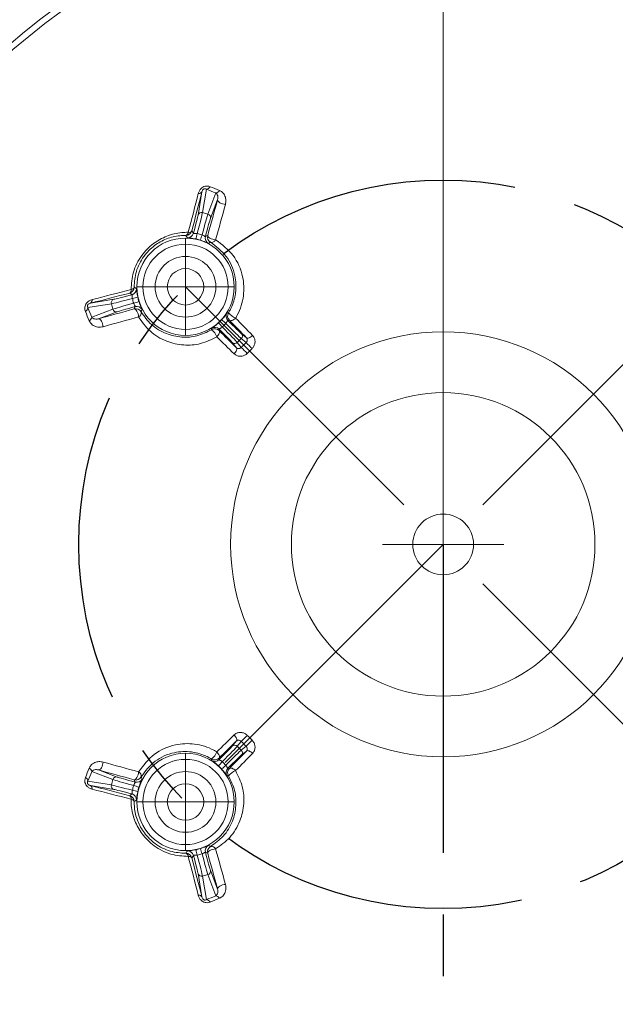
# Model space of a CAD drawing. Header units: millimetres. Extents: x 15 to 415, y 5 to 292.
# Tile 10 of 25: x 62 to 87, y 208 to 248. Entities that reach past the tile are written whole.
import ezdxf

# ---------------------------------------------------------------- set-up
doc = ezdxf.new("R2010")
doc.units = ezdxf.units.MM
doc.linetypes.add('CENTERX2', pattern=[20.32, 12.7, -2.54, 2.54, -2.54])
doc.styles.add('SLDTEXTSTYLE1', font='TXT', dxfattribs={"width": 0.75})
doc.dimstyles.new('SLDDIMSTYLE0', dxfattribs={"dimtxt": 3.5, "dimasz": 3.302, "dimexe": 0, "dimexo": 0.0625, "dimgap": 0.875, "dimtad": 0, "dimtih": 1, "dimtoh": 1, "dimdec": 4, "dimlfac": 2, "dimzin": 12, "dimdsep": 46, "dimtxsty": 'SLDTEXTSTYLE1', "dimsah": 1, "dimcen": 0.09, "dimazin": 3, "dimtfac": 1, "dimtofl": 0, "dimtmove": 0, "dimatfit": 3, "dimfxl": 1, "dimfrac": 2, "dimtolj": 1, "dimtzin": 12, "dimarcsym": 0})
doc.dimstyles.new('SLDDIMSTYLE2', dxfattribs={"dimtxt": 3.5, "dimasz": 3.302, "dimexe": 0, "dimexo": 0.0625, "dimgap": 0.875, "dimtad": 0, "dimtih": 1, "dimtoh": 1, "dimlfac": 2, "dimrnd": 1e-09, "dimzin": 12, "dimdsep": 46, "dimtxsty": 'SLDTEXTSTYLE1', "dimsah": 1, "dimcen": 0, "dimadec": 0, "dimazin": 3, "dimtfac": 1, "dimtofl": 0, "dimtmove": 0, "dimatfit": 3, "dimfxl": 1, "dimfrac": 2, "dimtolj": 1, "dimtzin": 12, "dimarcsym": 0})

# ---------------------------------------------------------------- blocks, each defined once
blk = doc.blocks.new('_D')
at = {"color": 7, "linetype": 'Continuous', "lineweight": 0}
for p, q in [((79.888, 227.865), (79.888, 265.51)), ((91.202, 238.178), (107.215, 254.191))]:
    blk.add_line(p, q, dxfattribs=at)
for start, end in [(74.4106, 90), (45, 62.8886)]:
    blk.add_arc((79.888, 226.865), 37.645, start, end, dxfattribs=at)
for points in [[(79.888, 264.51), (83.165, 263.858), (83.209, 264.873)], [(106.507, 253.484), (104.416, 256.089), (103.73, 255.34)]]:
    blk.add_solid(points, dxfattribs=at)
at = {"color": 7, "linetype": 'Continuous', "lineweight": 0, "insert": (90.005, 263.687), "char_height": 3.5, "attachment_point": 1, "style": 'SLDTEXTSTYLE1'}
blk.add_mtext('45°', dxfattribs=at)
blk = doc.blocks.new('_D_2')
at = {"color": 7, "linetype": 'Continuous', "lineweight": 0}
for p, q in [((93.752, 221.137), (115.135, 212.303)), ((115.135, 212.303), (127.173, 212.303))]:
    blk.add_line(p, q, dxfattribs=at)
blk.add_solid([(93.752, 221.137), (96.61, 219.407), (96.998, 220.346)], dxfattribs=at)
at = {"color": 7, "linetype": 'Continuous', "lineweight": 0, "char_height": 3.5, "attachment_point": 1, "style": 'SLDTEXTSTYLE1'}
for s, insert in [('%%c', (116.723, 216.815)), ('60', (122.001, 216.868))]:
    blk.add_mtext(s, dxfattribs=dict(at, insert=insert))
blk = doc.blocks.new('SW_CENTERMARKSYMBOL_3')
at = {"color": 0, "linetype": 'Continuous', "lineweight": 0}
for p, q in [((0, 1.25), (0, 2)), ((0, 0), (0, 1.25)), ((-1.25, 0), (-2, 0)), ((0, 0), (-1.25, 0)), ((0, 0), (0, -1.25)), ((0, 0), (1.25, 0)), ((1.25, 0), (2, 0)), ((0, -1.25), (0, -2))]:
    blk.add_line(p, q, dxfattribs=at)
blk = doc.blocks.new('SW_CENTERMARKSYMBOL_6')
at = {"color": 0, "linetype": 'Continuous', "lineweight": 0}
for p, q in [((0, 1.25), (0, 2)), ((0, 0), (0, 1.25)), ((-1.25, 0), (-2, 0)), ((0, 0), (-1.25, 0)), ((0, 0), (0, -1.25)), ((0, 0), (1.25, 0)), ((1.25, 0), (2, 0)), ((0, -1.25), (0, -2))]:
    blk.add_line(p, q, dxfattribs=at)
blk = doc.blocks.new('SW_CENTERMARKSYMBOL_7')
at = {"color": 0, "linetype": 'Continuous', "lineweight": 0}
for p, q in [((0, 1.25), (0, 2.5)), ((0, 0), (0, 1.25)), ((-1.25, 0), (-2.5, 0)), ((0, 0), (-1.25, 0)), ((0, 0), (0, -1.25)), ((0, 0), (1.25, 0)), ((1.25, 0), (2.5, 0)), ((0, -1.25), (0, -2.5))]:
    blk.add_line(p, q, dxfattribs=at)

msp = doc.modelspace()

# ---------------------------------------------------------------- linework, layer by layer
at = {"color": 7, "linetype": 'Continuous', "lineweight": 15}
for p, q in [((69.797759, 240.420545), (69.95618, 241.383057)), ((70.140096, 241.491891), (69.980859, 240.524416)), ((70.202743, 240.464962), (70.530474, 241.334415)), ((70.601964, 241.059674), (70.309378, 240.283458)), ((69.980859, 240.524416), (70.202743, 240.464962)), ((65.369956, 236.796833), (66.332467, 236.955254)), ((66.228597, 236.772153), (65.261121, 236.612917)), ((65.418598, 236.222537), (66.28805, 236.55027)), ((66.469554, 236.443635), (65.693337, 236.151048)), ((66.28805, 236.55027), (66.228597, 236.772153)), ((67.168106, 236.559429), (67.208801, 236.654359)), ((71.087036, 236.091769), (71.025647, 236.084626)), ((70.668387, 235.727366), (70.661244, 235.665977)), ((71.379564, 234.96017), (71.203232, 235.175251)), ((71.576166, 235.339275), (71.413736, 235.176847)), ((71.413736, 235.176847), (71.576835, 234.977908)), ((71.775104, 235.176178), (71.576166, 235.339275)), ((71.577763, 235.549781), (71.792842, 235.373449)), ((71.203232, 218.554187), (71.379564, 218.769267)), ((71.576835, 218.751529), (71.413736, 218.552592)), ((71.413736, 218.552592), (71.576167, 218.390161)), ((71.576167, 218.390161), (71.775103, 218.553259)), ((71.792842, 218.35599), (71.577762, 218.179657)), ((70.661244, 218.063462), (70.668387, 218.002072)), ((66.28805, 217.179168), (65.418598, 217.5069)), ((65.693338, 217.57839), (66.469555, 217.285802)), ((71.025647, 217.644812), (71.087036, 217.637669)), ((65.261122, 217.116521), (66.228596, 216.957285)), ((66.332467, 216.774184), (65.369955, 216.932605)), ((66.228596, 216.957285), (66.28805, 217.179168)), ((70.193584, 214.14453), (70.098654, 214.185227)), ((69.95618, 212.34638), (69.797759, 213.308893)), ((70.202743, 213.264475), (69.980859, 213.205021)), ((70.530475, 212.395023), (70.202743, 213.264475)), ((70.309377, 213.44598), (70.601964, 212.669763)), ((69.980859, 213.205021), (70.140097, 212.237547))]:
    msp.add_line(p, q, dxfattribs=at)
at = {"color": 7, "linetype": 'CENTERX2'}
for p, q in [((69.281692, 237.471321), (79.888294, 226.864719)), ((90.494895, 237.471321), (79.888294, 226.864719)), ((79.888294, 226.864719), (69.281692, 216.258117)), ((90.494895, 216.258117), (79.888294, 226.864719)), ((79.888294, 226.864719), (79.888294, 193.202239))]:
    msp.add_line(p, q, dxfattribs=at)
at = {"color": 7, "linetype": 'Continuous', "lineweight": 15, "flags": 128}
for points in [[(69.395045, 239.715797), (69.447729, 239.919017), (69.500122, 240.121294), (69.552218, 240.322602), (69.604012, 240.522927), (69.6555, 240.722245), (69.706676, 240.920535), (69.757533, 241.117782), (69.80807, 241.313963)], [(69.95618, 241.383057), (69.905175, 241.185059), (69.853846, 240.985988), (69.802197, 240.785859), (69.750232, 240.584695), (69.697958, 240.382517), (69.645379, 240.179344), (69.592503, 239.975196), (69.539332, 239.770093)], [(70.193584, 239.584908), (70.245238, 239.771911), (70.296727, 239.958185), (70.348046, 240.143711), (70.399191, 240.328479), (70.450161, 240.512473), (70.500948, 240.695678), (70.55155, 240.878085), (70.601964, 241.059674)], [(70.92639, 240.865344), (70.876439, 240.685421), (70.826301, 240.504688), (70.775979, 240.323163), (70.725479, 240.140856), (70.674801, 239.957784), (70.623953, 239.773959), (70.572935, 239.589395), (70.521755, 239.404108)], [(70.92639, 240.865344), (70.866511, 240.871588), (70.805156, 240.885715), (70.746245, 240.906822), (70.693541, 240.933562), (70.650413, 240.964226), (70.619613, 240.996854), (70.603112, 241.029363), (70.601964, 241.059674)], [(69.539332, 239.770093), (69.600264, 239.689001), (69.610628, 239.674976)], [(70.098653, 239.54421), (70.19134, 239.583962), (70.193584, 239.584908)], [(70.521755, 239.404108), (70.462219, 239.411585), (70.400944, 239.426002), (70.341846, 239.44644), (70.288704, 239.471591), (70.244907, 239.499848), (70.21326, 239.529405), (70.19578, 239.558375), (70.193584, 239.584908)], [(66.982919, 237.213683), (66.777817, 237.16051), (66.573669, 237.107633), (66.370494, 237.055054), (66.168317, 237.00278), (65.967152, 236.950817), (65.767025, 236.899166), (65.567952, 236.847838), (65.369956, 236.796833)], [(65.439048, 236.944942), (65.63523, 236.995478), (65.832477, 237.046336), (66.030768, 237.097512), (66.230086, 237.149), (66.43041, 237.200795), (66.63172, 237.252891), (66.833995, 237.305282), (67.037216, 237.357967)], [(67.078035, 237.142385), (66.997265, 237.202778), (66.982919, 237.213683)], [(65.693337, 236.151048), (65.87493, 236.201462), (66.057334, 236.252065), (66.240541, 236.302852), (66.424533, 236.35382), (66.609302, 236.404966), (66.794829, 236.456285), (66.9811, 236.507775), (67.168106, 236.559429)], [(67.168106, 236.559429), (67.194637, 236.557234), (67.223608, 236.539752), (67.253166, 236.508104), (67.281422, 236.46431), (67.306573, 236.411166), (67.32701, 236.352069), (67.341428, 236.290794), (67.348906, 236.231257)], [(65.693337, 236.151048), (65.723651, 236.1499), (65.756159, 236.133399), (65.788787, 236.1026), (65.819451, 236.059471), (65.846191, 236.006768), (65.867299, 235.947857), (65.881424, 235.886502), (65.887669, 235.826623)], [(67.348906, 236.231257), (67.163617, 236.180077), (66.979053, 236.12906), (66.795229, 236.078212), (66.612155, 236.027535), (66.429851, 235.977034), (66.248324, 235.926712), (66.067592, 235.876575), (65.887669, 235.826623)], [(71.342909, 236.182245), (71.307188, 236.150685), (71.269874, 236.123449), (71.232336, 236.10154), (71.195951, 236.085761), (71.162059, 236.07669), (71.131899, 236.074662), (71.106582, 236.07975), (71.087036, 236.091769)], [(71.792842, 235.373449), (71.703784, 235.464014), (71.614961, 235.554363), (71.52637, 235.644492), (71.438019, 235.7344), (71.349907, 235.824084), (71.262038, 235.913542), (71.174413, 236.00277), (71.087036, 236.091769)], [(71.342909, 236.182245), (71.429486, 236.094063), (71.516306, 236.005654), (71.603369, 235.917016), (71.690673, 235.828155), (71.778214, 235.739071), (71.865991, 235.649769), (71.953999, 235.560249), (72.042241, 235.470514)], [(70.570768, 235.410103), (70.602327, 235.445824), (70.629563, 235.483139), (70.651473, 235.520677), (70.667253, 235.557061), (70.676322, 235.590955), (70.67835, 235.621113), (70.673262, 235.64643), (70.661244, 235.665977)], [(70.661244, 235.665977), (70.750241, 235.578599), (70.839471, 235.490974), (70.92893, 235.403106), (71.018613, 235.314993), (71.108521, 235.226641), (71.198651, 235.138052), (71.288999, 235.049228), (71.379564, 234.96017)], [(71.282498, 234.710771), (71.192763, 234.799012), (71.103243, 234.887022), (71.01394, 234.974799), (70.924857, 235.06234), (70.835997, 235.149643), (70.74736, 235.236707), (70.658949, 235.323526), (70.570768, 235.410103)], [(72.042241, 235.470514), (72.006681, 235.438788), (71.969762, 235.411151), (71.932835, 235.38862), (71.897259, 235.372019), (71.864337, 235.361961), (71.83528, 235.358811), (71.811154, 235.362687), (71.792842, 235.373449)], [(71.282498, 234.710771), (71.314225, 234.746331), (71.341861, 234.783251), (71.364393, 234.820178), (71.380993, 234.855754), (71.391053, 234.888676), (71.394201, 234.917733), (71.390325, 234.94186), (71.379564, 234.96017)], [(70.570768, 218.319335), (70.658949, 218.405911), (70.74736, 218.492732), (70.835997, 218.579795), (70.924858, 218.667098), (71.013941, 218.754639), (71.103244, 218.842416), (71.192764, 218.930426), (71.282498, 219.018666)], [(71.379564, 218.769267), (71.390325, 218.787578), (71.394202, 218.811705), (71.391053, 218.840763), (71.380993, 218.873684), (71.364393, 218.909261), (71.341861, 218.946187), (71.314225, 218.983107), (71.282498, 219.018666)], [(71.379564, 218.769267), (71.288999, 218.68021), (71.198651, 218.591385), (71.108521, 218.502796), (71.018613, 218.414444), (70.928929, 218.326332), (70.839471, 218.238463), (70.750242, 218.150839), (70.661244, 218.063462)], [(70.661244, 218.063462), (70.673262, 218.083007), (70.67835, 218.108325), (70.676322, 218.138484), (70.667252, 218.172378), (70.651472, 218.208761), (70.629563, 218.246299), (70.602328, 218.283614), (70.570768, 218.319335)], [(71.087036, 217.637669), (71.174414, 217.726668), (71.262038, 217.815897), (71.349908, 217.905354), (71.438019, 217.995038), (71.526371, 218.084946), (71.61496, 218.175076), (71.703785, 218.265424), (71.792842, 218.35599)], [(72.04224, 218.258923), (71.954, 218.169189), (71.86599, 218.079669), (71.778214, 217.990367), (71.690673, 217.901283), (71.603369, 217.812422), (71.516306, 217.723785), (71.429485, 217.635374), (71.34291, 217.547193)], [(72.04224, 218.258923), (72.006682, 218.29065), (71.969762, 218.318286), (71.932836, 218.340818), (71.897259, 218.357418), (71.864337, 218.367478), (71.83528, 218.370627), (71.811152, 218.36675), (71.792842, 218.35599)], [(65.693338, 217.57839), (65.72365, 217.579538), (65.756159, 217.596039), (65.788787, 217.626837), (65.81945, 217.669966), (65.84619, 217.722669), (65.867298, 217.781581), (65.881425, 217.842936), (65.887668, 217.902815)], [(65.887668, 217.902815), (66.067592, 217.852864), (66.248324, 217.802726), (66.42985, 217.752404), (66.612156, 217.701903), (66.795228, 217.651227), (66.979053, 217.600378), (67.163617, 217.549361), (67.348906, 217.49818)], [(67.168105, 217.170009), (66.981101, 217.221663), (66.794829, 217.273152), (66.609301, 217.324472), (66.424534, 217.375617), (66.24054, 217.426586), (66.057334, 217.477373), (65.874929, 217.527976), (65.693338, 217.57839)], [(67.168105, 217.170009), (67.194637, 217.172204), (67.223608, 217.189684), (67.253166, 217.221333), (67.281422, 217.265128), (67.306572, 217.318272), (67.327009, 217.377369), (67.341428, 217.438643), (67.348906, 217.49818)], [(71.34291, 217.547193), (71.307189, 217.578754), (71.269874, 217.605988), (71.232335, 217.627897), (71.195952, 217.643677), (71.162059, 217.652748), (71.1319, 217.654775), (71.106582, 217.649687), (71.087036, 217.637669)], [(65.369955, 216.932605), (65.567952, 216.8816), (65.767025, 216.830271), (65.967153, 216.778621), (66.168316, 216.726657), (66.370495, 216.674383), (66.573669, 216.621804), (66.777816, 216.568927), (66.982919, 216.515756)], [(67.208802, 217.075079), (67.169049, 217.167766), (67.168105, 217.170009)], [(67.037216, 216.371471), (66.833995, 216.424154), (66.63172, 216.476547), (66.43041, 216.528643), (66.230086, 216.580437), (66.030768, 216.631925), (65.832476, 216.683101), (65.63523, 216.733959), (65.439049, 216.784496)], [(66.982919, 216.515756), (67.064011, 216.576688), (67.078036, 216.587053)], [(70.521755, 214.325331), (70.462218, 214.317853), (70.400944, 214.303434), (70.341847, 214.282997), (70.288703, 214.257847), (70.244908, 214.22959), (70.213259, 214.200033), (70.195779, 214.171063), (70.193584, 214.14453)], [(70.601964, 212.669763), (70.551551, 212.851354), (70.500948, 213.033759), (70.450161, 213.216965), (70.399192, 213.400959), (70.348046, 213.585726), (70.296727, 213.771254), (70.245238, 213.957526), (70.193584, 214.14453)], [(70.521755, 214.325331), (70.572936, 214.140042), (70.623953, 213.955478), (70.674801, 213.771654), (70.725478, 213.588581), (70.775979, 213.406275), (70.8263, 213.22475), (70.876438, 213.044018), (70.92639, 212.864093)], [(69.808071, 212.415474), (69.757534, 212.611655), (69.706675, 212.808902), (69.6555, 213.007194), (69.604012, 213.206512), (69.552218, 213.406835), (69.500122, 213.608145), (69.447729, 213.81042), (69.395046, 214.013641)], [(69.610628, 214.054461), (69.550235, 213.973691), (69.539331, 213.959344)], [(69.539331, 213.959344), (69.592502, 213.754242), (69.645379, 213.550094), (69.697958, 213.34692), (69.750232, 213.144742), (69.802196, 212.943578), (69.853846, 212.74345), (69.905175, 212.544378), (69.95618, 212.34638)], [(70.92639, 212.864093), (70.866511, 212.85785), (70.805156, 212.843723), (70.746244, 212.822616), (70.693541, 212.795876), (70.650412, 212.765212), (70.619614, 212.732584), (70.603113, 212.700075), (70.601964, 212.669763)]]:
    msp.add_lwpolyline(points, dxfattribs=at)
at = {"color": 7, "linetype": 'CENTERX2'}
msp.add_circle((79.888294, 226.864719), 15, dxfattribs=at)
at = {"color": 7, "linetype": 'Continuous', "lineweight": 15}
for centre, radius in [((69.281692, 237.471321), 2.004288), ((69.281692, 237.471321), 1.754326), ((69.281692, 237.471321), 1.25), ((69.281692, 237.471321), 0.75), ((79.888294, 226.864719), 8.75), ((79.888294, 226.864719), 6.25), ((79.888294, 226.864719), 1.25), ((69.281692, 216.258117), 2.004288), ((69.281692, 216.258117), 1.754326), ((69.281692, 216.258117), 1.25), ((69.281692, 216.258117), 0.75)]:
    msp.add_circle(centre, radius, dxfattribs=at)
for centre, radius, start, end in [((79.888294, 226.864719), 29.15, 31.2575233, 120.7424767), ((79.888294, 226.864719), 29.106066, 31.2575233, 120.7424767), ((79.888294, 226.864719), 28.943934, 31.2575233, 120.7424767), ((79.888294, 226.864719), 28.837868, 31.2575233, 120.7424767), ((79.888294, 226.864719), 27.245412, 19.1560229, 132.8439771), ((79.888294, 226.864719), 26.995455, 19.1852753, 132.8147247), ((79.888294, 226.864719), 27.245412, 139.1560229, 252.8439771), ((79.888294, 226.864719), 26.995455, 139.1852753, 252.8147247), ((69.830468, 241.459243), 0.146996, 261.2356748, 328.7827868), ((70.116145, 241.693375), 0.202902, 276.7789584, 330.4565859), ((97.563113, 308.909723), 72.781769, 247.86537267, 248.19675204), ((97.510716, 308.508015), 72.238477, 247.86559908, 248.1964074), ((70.502535, 241.534198), 0.201727, 277.9611998, 331.2908535), ((79.888294, 226.864719), 29.15, 151.2575233, 240.7424767), ((79.888294, 226.864719), 29.106066, 151.2575233, 240.7424767), ((79.888294, 226.864719), 28.943934, 151.2575233, 240.7424767), ((79.888294, 226.864719), 28.837868, 151.2575233, 240.7424767), ((69.94162, 240.380268), 0.149393, 74.7723509, 164.3594206), ((70.164651, 240.320506), 0.149394, 345.6412711, 75.2276839), ((69.29782, 239.834876), 0.25005, 269.6229571, 344.9844131), ((69.247211, 239.7246), 0.148096, 289.3062184, 356.5922645), ((69.369115, 239.739763), 0.250051, 267.807525, 344.9837794), ((69.425433, 239.853906), 0.141412, 257.591104, 323.6522696), ((82.978322, 236.701478), 13.543568, 167.3849057, 168.3446092), ((57.036702, 243.652383), 13.541914, 341.6555201, 342.6153426), ((70.340196, 239.47956), 0.250045, 165.0156477, 242.1936732), ((70.435128, 239.520253), 0.250047, 165.0148237, 240.60921), ((70.349891, 239.491536), 0.192824, 258.7927732, 333.0372241), ((66.918142, 237.45519), 0.250044, 285.0145001, 0.3780473), ((66.899111, 237.327579), 0.141408, 306.34668, 12.4093711), ((67.028418, 237.505793), 0.148087, 273.4056618, 340.6965552), ((67.013253, 237.383894), 0.250047, 285.0154047, 2.1935521), ((65.293775, 236.922541), 0.14699, 301.2164431, 8.7656703), ((66.372746, 236.811392), 0.149395, 105.6412689, 195.2274923), ((70.061553, 223.727923), 13.591396, 101.6569279, 102.6132546), ((63.105769, 249.700332), 13.52513, 287.3841055, 288.3451177), ((65.05964, 236.636866), 0.202899, 299.5430957, 353.2212319), ((-1.646652, 209.286388), 72.1215, 21.80304247, 22.13438774), ((-1.928132, 209.282252), 72.535239, 21.80257843, 22.13508454), ((66.432504, 236.58836), 0.149392, 194.771709, 284.3594055), ((67.232757, 236.317882), 0.25005, 29.3911592, 104.9842592), ((67.273453, 236.412815), 0.250047, 27.8067526, 104.9846605), ((67.261471, 236.403123), 0.192829, 296.9642032, 11.2064949), ((71.202505, 236.261389), 0.250048, 147.8070264, 224.9845037), ((70.658621, 242.367371), 5.982, 273.1842189, 273.7522142), ((71.263891, 236.26853), 0.250045, 148.763932, 224.9848158), ((71.618452, 236.862362), 0.733814, 219.2378012, 247.945089), ((65.218823, 236.250472), 0.201718, 298.7075237, 352.0397897), ((80.777887, 245.003943), 13.569829, 221.6562446, 222.614089), ((61.77595, 226.004719), 13.529851, 47.384835, 48.3455141), ((64.330117, 236.097672), 6.03762, 356.251208, 356.8139584), ((70.484483, 235.489124), 0.250043, 45.0148444, 121.2362848), ((69.890617, 235.134537), 0.733855, 22.0555554, 50.761329), ((70.491624, 235.550504), 0.250051, 45.0161613, 122.1928252), ((71.30768, 235.282057), 0.149388, 225.6392722, 315.2293466), ((71.470949, 235.445332), 0.149394, 314.7722917, 44.3588751), ((178.106486, 128.646829), 150.515332, 134.94671335, 135.05344967), ((89.020324, 252.048436), 24.126141, 224.3736855, 225.2060649), ((54.721811, 217.750045), 24.101683, 44.7935212, 45.6267449), ((177.739827, 129.013365), 149.64639, 134.94686257, 135.05323437), ((79.888294, 226.864719), 27.245412, 259.1560229, 12.8439771), ((79.888294, 226.864719), 26.995455, 259.1852753, 12.8147247), ((54.712609, 235.988703), 24.114773, 314.3734132, 315.206185), ((177.738573, 324.715165), 149.644861, 224.94685886, 225.05323138), ((71.30768, 218.447376), 0.149392, 44.7721288, 134.3591947), ((179.195006, 326.171023), 152.054656, 224.94706334, 225.05271912), ((89.019456, 201.681914), 24.124884, 134.793999, 135.6264236), ((69.890644, 218.594881), 0.733822, 309.2379816, 337.9451219), ((71.470952, 218.284106), 0.149392, 315.6403706, 45.2278933), ((70.484481, 218.240319), 0.250048, 238.7645926, 314.9847257), ((64.351207, 217.632852), 6.016503, 3.1868773, 3.7515999), ((70.491625, 218.178928), 0.250046, 237.8065105, 314.9846696), ((80.765306, 208.73691), 13.552841, 137.3854148, 138.3444641), ((61.759198, 227.743152), 13.554758, 311.6556086, 312.614522), ((-1.723452, 244.474252), 72.204396, 337.86563946, 338.19660421), ((-2.114478, 244.522309), 72.736158, 337.86541009, 338.19699719), ((65.218815, 217.478959), 0.201727, 7.9615386, 61.2910926), ((67.261476, 217.326317), 0.192824, 348.7926532, 63.0369713), ((71.202503, 217.46805), 0.250045, 135.0152633, 212.1935254), ((70.658611, 211.363397), 5.980672, 86.2468726, 86.8149734), ((71.263893, 217.460906), 0.250048, 135.0153951, 211.2353876), ((71.618456, 216.867068), 0.733823, 112.0548366, 140.7619521), ((65.059635, 217.092567), 0.202906, 6.7800234, 60.4563743), ((65.29377, 216.806893), 0.146996, 351.235959, 58.7831123), ((66.372745, 216.918046), 0.149394, 164.772429, 254.3590994), ((66.432505, 217.141077), 0.149393, 75.640593, 165.2278737), ((63.098028, 204.00526), 13.5502, 71.6555506, 72.6147861), ((67.232759, 217.411552), 0.250047, 255.015096, 330.6094865), ((67.273454, 217.316622), 0.250046, 255.0153493, 332.1934041), ((66.91814, 216.274247), 0.250046, 359.6222178, 74.9851524), ((66.899112, 216.401859), 0.141408, 347.5905188, 53.6536447), ((67.013253, 216.345544), 0.250047, 357.8066592, 74.984448), ((70.053323, 229.963292), 13.552298, 257.3854136, 258.3445009), ((67.028416, 216.223643), 0.14809, 19.3040529, 86.5934223), ((69.297822, 213.894565), 0.250046, 15.0149704, 90.3777403), ((69.247218, 214.004841), 0.14809, 3.4065872, 70.695951), ((69.369119, 213.989679), 0.250046, 15.015403, 92.1934522), ((82.978668, 217.027997), 13.543915, 191.6552515, 192.614931), ((57.023934, 210.072857), 13.555354, 17.3854671, 18.3443373), ((70.340198, 214.249878), 0.250047, 117.8066453, 194.9845069), ((70.435126, 214.209184), 0.250046, 119.3905115, 194.9850692), ((70.349892, 214.237901), 0.192824, 26.9631317, 101.2074196), ((69.425434, 213.875536), 0.141408, 36.3465484, 102.4094341), ((69.94162, 213.349169), 0.149392, 195.6404042, 285.2277153), ((70.164651, 213.40893), 0.149393, 284.7723426, 14.3592647), ((69.830468, 212.270197), 0.146994, 31.2164487, 98.7643666), ((97.529691, 144.902229), 72.692744, 111.80294533, 112.13473017), ((70.116142, 212.036059), 0.202907, 29.5437094, 83.2199403), ((97.423771, 145.436448), 72.00654, 111.80290959, 112.13478353), ((70.502534, 212.19524), 0.201728, 28.7088701, 82.0384073)]:
    msp.add_arc(centre, radius, start, end, dxfattribs=at)
for centre, major_axis, ratio, start_param, end_param in [((69.723483, 239.573832), (0.258819, 0.965926), 0.014836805, 4.805065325, 6.108652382), ((69.950345, 239.513044), (0.258819, 0.965926), 0.014836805, 0.174532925, 1.478119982), ((69.578617, 239.612649), (0.219996, 0.821037), 0.017455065, 4.793052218, 6.108652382), ((70.095212, 239.474227), (0.219996, 0.821037), 0.017455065, 0.174532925, 1.49013309), ((67.179181, 237.029529), (0.965926, 0.258819), 0.014836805, 3.316125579, 4.619712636), ((67.239968, 236.802668), (0.965926, 0.258819), 0.014836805, 1.663472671, 2.967059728), ((67.140364, 237.174396), (0.821037, 0.219996), 0.017455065, 3.316125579, 4.631725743), ((67.278785, 236.657801), (0.821037, 0.219996), 0.017455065, 1.651459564, 2.967059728), ((70.987674, 236.143512), (-0.601041, 0.601041), 0.017455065, 1.651459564, 2.967059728), ((70.6095, 235.765338), (0.601041, -0.601041), 0.017455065, 0.174532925, 1.49013309), ((70.71555, 235.871388), (-0.707107, 0.707107), 0.014836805, 3.316125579, 4.619712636), ((70.881624, 236.037462), (-0.707107, 0.707107), 0.014836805, 1.663472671, 2.967059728), ((70.6095, 217.964099), (0.601041, 0.601041), 0.017455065, 4.793052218, 6.108652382), ((70.71555, 217.85805), (0.707107, 0.707107), 0.014836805, 4.805065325, 6.108652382), ((70.881624, 217.691975), (0.707107, 0.707107), 0.014836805, 0.174532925, 1.478119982), ((70.987674, 217.585925), (0.601041, 0.601041), 0.017455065, 0.174532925, 1.49013309), ((67.179181, 216.699909), (0.965926, -0.258819), 0.014836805, 1.663472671, 2.967059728), ((67.239968, 216.92677), (0.965926, -0.258819), 0.014836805, 3.316125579, 4.619712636), ((67.278785, 217.071637), (0.821037, -0.219996), 0.017455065, 3.316125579, 4.631725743), ((67.140364, 216.555042), (0.821037, -0.219996), 0.017455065, 1.651459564, 2.967059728), ((69.723483, 214.155606), (-0.258819, 0.965926), 0.014836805, 3.316125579, 4.619712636), ((69.950345, 214.216393), (-0.258819, 0.965926), 0.014836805, 1.663472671, 2.967059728), ((70.095212, 214.25521), (-0.219996, 0.821037), 0.017455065, 1.651459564, 2.967059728), ((69.578617, 214.116789), (-0.219996, 0.821037), 0.017455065, 3.316125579, 4.631725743)]:
    msp.add_ellipse(centre, major_axis=major_axis, ratio=ratio, start_param=start_param, end_param=end_param, dxfattribs=at)
for points, knots in [([(69.80807, 241.313963), (69.820866, 241.352818), (69.844321, 241.424039), (69.911911, 241.514014), (69.994042, 241.579063), (70.087742, 241.616143), (70.194528, 241.62432), (70.257494, 241.604436), (70.292667, 241.593328)], [0, 0, 0, 0, 0.201025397, 0.368482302, 0.501154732, 0.654598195, 0.807054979, 1, 1, 1, 1]), ([(70.140096, 241.491891), (70.128101, 241.498719), (70.110011, 241.509016), (70.080639, 241.512029), (70.062033, 241.509853), (70.048689, 241.506557), (70.036086, 241.500876), (70.023951, 241.493826), (70.012498, 241.48521), (69.99158, 241.464284), (69.969392, 241.428518), (69.961109, 241.400016), (69.95618, 241.383057)], [0, 0, 0, 0, 0.224954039, 0.339260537, 0.366567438, 0.421037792, 0.465917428, 0.479788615, 0.536116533, 0.583955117, 0.752441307, 1, 1, 1, 1]), ([(70.601964, 241.059674), (70.607284, 241.08622), (70.618686, 241.143111), (70.606567, 241.223906), (70.580864, 241.291806), (70.54355, 241.323358), (70.530474, 241.334415)], [0, 0, 0, 0, 0.235630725, 0.504998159, 0.826531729, 1, 1, 1, 1]), ([(70.679463, 241.437295), (70.716907, 241.417253), (70.817653, 241.363328), (70.909182, 241.220276), (70.956253, 241.042758), (70.936071, 240.922855), (70.92639, 240.865344)], [0, 0, 0, 0, 0.186042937, 0.500560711, 0.760444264, 1, 1, 1, 1]), ([(67.037216, 237.357967), (67.05386, 237.596259), (67.087244, 238.074201), (67.428847, 238.75365), (67.93247, 239.267724), (68.515262, 239.587555), (69.012967, 239.708433), (69.304819, 239.714058), (69.395045, 239.715797)], [0, 0, 0, 0, 0.202130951, 0.405414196, 0.584061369, 0.748614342, 0.922283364, 1, 1, 1, 1]), ([(69.610628, 239.674976), (69.611576, 239.673121), (69.613618, 239.669125), (69.634465, 239.668781), (69.665887, 239.668433), (69.707737, 239.667032), (69.743174, 239.662019), (69.761706, 239.659398)], [0, 0, 0, 0, 0.183190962, 0.394466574, 0.543382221, 0.761210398, 1, 1, 1, 1]), ([(69.761706, 239.659398), (69.795001, 239.651443), (69.861591, 239.635534), (69.927215, 239.616017), (69.960026, 239.606258)], [0, 0, 0, 0, 0.500001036, 1, 1, 1, 1]), ([(69.296174, 239.584832), (69.214814, 239.583357), (68.953017, 239.57861), (68.504699, 239.470905), (67.976699, 239.182215), (67.519256, 238.71542), (67.211666, 238.098821), (67.182708, 237.671313), (67.16818, 237.45684)], [0, 0, 0, 0, 0.0786680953, 0.2531327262, 0.4167914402, 0.5936736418, 0.7961532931, 1, 1, 1, 1]), ([(69.359549, 239.489895), (69.357595, 239.492879), (69.347825, 239.507798), (69.326792, 239.539604), (69.307514, 239.568081), (69.296174, 239.584832)], [0, 0, 0, 0, 0.093336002, 0.466679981, 1, 1, 1, 1]), ([(69.714017, 239.437615), (69.710101, 239.438469), (69.66699, 239.447872), (69.582862, 239.463381), (69.489712, 239.475744), (69.417242, 239.48331), (69.369728, 239.487468), (69.362789, 239.489122), (69.359549, 239.489895)], [0, 0, 0, 0, 0.020545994, 0.226213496, 0.437659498, 0.587413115, 0.807344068, 1, 1, 1, 1]), ([(69.890435, 239.390344), (69.861301, 239.399225), (69.803032, 239.416988), (69.743689, 239.43074), (69.714017, 239.437615)], [0, 0, 0, 0, 0.5000004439, 1, 1, 1, 1]), ([(70.223554, 239.258387), (70.219722, 239.259597), (70.21195, 239.26205), (70.163445, 239.284717), (70.092772, 239.315888), (70.002965, 239.352701), (69.927171, 239.378055), (69.890435, 239.390344)], [0, 0, 0, 0, 0.213835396, 0.433682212, 0.592452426, 0.802469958, 1, 1, 1, 1]), ([(69.960026, 239.606258), (69.975216, 239.600198), (70.006205, 239.587836), (70.043002, 239.568681), (70.072044, 239.552414), (70.092408, 239.540797), (70.0966, 239.543088), (70.098653, 239.54421)], [0, 0, 0, 0, 0.208986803, 0.426338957, 0.585025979, 0.796853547, 1, 1, 1, 1]), ([(70.312414, 239.302389), (70.310701, 239.301557), (70.296253, 239.294539), (70.266628, 239.280028), (70.238723, 239.266008), (70.223554, 239.258387)], [0, 0, 0, 0, 0.057819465, 0.487848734, 1, 1, 1, 1]), ([(71.050093, 236.398195), (71.071378, 236.43458), (71.203664, 236.660718), (71.297989, 236.946418), (71.372895, 237.428643), (71.339782, 238.015159), (71.006656, 238.778956), (70.546978, 239.125536), (70.312414, 239.302389)], [0, 0, 0, 0, 0.033375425, 0.207432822, 0.239074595, 0.445790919, 0.71719805, 1, 1, 1, 1]), ([(70.521755, 239.404108), (70.782271, 239.208291), (71.294043, 238.82362), (71.664501, 237.971639), (71.712718, 237.102971), (71.534364, 236.509877), (71.366522, 236.222654), (71.342909, 236.182245)], [0, 0, 0, 0, 0.2796219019, 0.5493036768, 0.7569794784, 0.9658099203, 1, 1, 1, 1]), ([(67.16818, 237.45684), (67.170133, 237.45551), (67.183781, 237.446223), (67.215237, 237.424988), (67.245128, 237.405309), (67.263117, 237.393465)], [0, 0, 0, 0, 0.06235314, 0.435697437, 1, 1, 1, 1]), ([(67.263117, 237.393465), (67.263985, 237.38954), (67.265744, 237.381582), (67.270371, 237.328243), (67.278708, 237.251452), (67.291732, 237.155271), (67.307671, 237.076954), (67.315396, 237.038996)], [0, 0, 0, 0, 0.213835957, 0.433682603, 0.592453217, 0.802471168, 1, 1, 1, 1]), ([(65.159685, 236.460347), (65.147369, 236.500668), (65.127627, 236.565303), (65.139183, 236.669756), (65.172533, 236.755468), (65.232833, 236.834916), (65.323741, 236.906335), (65.396856, 236.930815), (65.439048, 236.944942)], [0, 0, 0, 0, 0.219142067, 0.351284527, 0.48694368, 0.62235599, 0.782073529, 1, 1, 1, 1]), ([(65.369956, 236.796833), (65.351665, 236.791497), (65.322562, 236.783005), (65.285519, 236.758897), (65.265421, 236.737746), (65.254918, 236.722666), (65.247033, 236.705993), (65.240896, 236.682731), (65.242038, 236.654137), (65.250349, 236.630612), (65.258272, 236.617597), (65.261121, 236.612917)], [0, 0, 0, 0, 0.266538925, 0.424110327, 0.478380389, 0.528818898, 0.573997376, 0.62858478, 0.747527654, 0.909214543, 1, 1, 1, 1]), ([(67.093613, 236.991308), (67.091266, 237.007493), (67.086478, 237.04051), (67.084668, 237.081956), (67.084236, 237.115237), (67.084116, 237.138684), (67.080034, 237.141169), (67.078035, 237.142385)], [0, 0, 0, 0, 0.208984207, 0.426337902, 0.585020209, 0.796852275, 1, 1, 1, 1]), ([(67.146754, 236.792986), (67.136996, 236.825798), (67.11748, 236.891422), (67.101569, 236.958013), (67.093613, 236.991308)], [0, 0, 0, 0, 0.499995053, 1, 1, 1, 1]), ([(67.208801, 236.654359), (67.209935, 236.656107), (67.212376, 236.659873), (67.202248, 236.6781), (67.186841, 236.705488), (67.167128, 236.742431), (67.15375, 236.775626), (67.146754, 236.792986)], [0, 0, 0, 0, 0.183189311, 0.394466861, 0.543382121, 0.761205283, 1, 1, 1, 1]), ([(67.315396, 237.038996), (67.322273, 237.009325), (67.336025, 236.949981), (67.353787, 236.891712), (67.362668, 236.862577)], [0, 0, 0, 0, 0.4999984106, 1, 1, 1, 1]), ([(67.362668, 236.862577), (67.363887, 236.858759), (67.377302, 236.816723), (67.405932, 236.736111), (67.441801, 236.649258), (67.471481, 236.582715), (67.491639, 236.539487), (67.493675, 236.532651), (67.494626, 236.529459)], [0, 0, 0, 0, 0.020547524, 0.226211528, 0.437660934, 0.587412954, 0.80734443, 1, 1, 1, 1]), ([(67.494626, 236.529459), (67.493019, 236.526275), (67.484983, 236.510354), (67.470203, 236.480733), (67.457306, 236.454297), (67.450623, 236.440599)], [0, 0, 0, 0, 0.107507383, 0.53753688, 1, 1, 1, 1]), ([(67.450623, 236.440599), (67.581919, 236.256461), (67.852288, 235.877279), (68.446673, 235.522102), (69.09834, 235.37219), (69.753943, 235.410402), (70.155011, 235.60565), (70.354818, 235.70292)], [0, 0, 0, 0, 0.218252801, 0.449434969, 0.647200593, 0.824239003, 1, 1, 1, 1]), ([(70.76839, 236.113768), (70.771088, 236.116733), (70.800783, 236.14937), (70.856282, 236.21447), (70.913566, 236.288959), (70.956351, 236.347937), (70.983711, 236.387005), (70.988612, 236.392187), (70.9909, 236.394607)], [0, 0, 0, 0, 0.020545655, 0.226213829, 0.437661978, 0.587413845, 0.807344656, 1, 1, 1, 1]), ([(65.887669, 235.826623), (65.851104, 235.819141), (65.741417, 235.796696), (65.569857, 235.82766), (65.40445, 235.918987), (65.342999, 236.026026), (65.315716, 236.073549)], [0, 0, 0, 0, 0.152701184, 0.458076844, 0.75939451, 1, 1, 1, 1]), ([(65.418598, 236.222537), (65.433546, 236.206001), (65.468864, 236.166932), (65.54637, 236.141986), (65.624004, 236.13504), (65.676546, 236.147171), (65.693337, 236.151048)], [0, 0, 0, 0, 0.227770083, 0.538140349, 0.852398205, 1, 1, 1, 1]), ([(70.570768, 235.410103), (70.349397, 235.302222), (69.907512, 235.086878), (69.179148, 235.043292), (68.455024, 235.209875), (67.793946, 235.605291), (67.494252, 236.026822), (67.348906, 236.231257)], [0, 0, 0, 0, 0.179291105, 0.35788875, 0.55530584, 0.784330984, 1, 1, 1, 1]), ([(70.358405, 235.762112), (70.36137, 235.764825), (70.367383, 235.770326), (70.411262, 235.801004), (70.473596, 235.846621), (70.550378, 235.90599), (70.610233, 235.958952), (70.639244, 235.984621)], [0, 0, 0, 0, 0.213835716, 0.433682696, 0.592453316, 0.802470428, 1, 1, 1, 1]), ([(70.639244, 235.984621), (70.661503, 236.005412), (70.70602, 236.046993), (70.7476, 236.09151), (70.76839, 236.113768)], [0, 0, 0, 0, 0.500004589, 1, 1, 1, 1]), ([(71.025647, 236.084626), (71.023566, 236.084732), (71.019084, 236.084962), (71.008362, 236.06708), (70.99235, 236.040042), (70.97021, 236.004501), (70.948152, 235.976317), (70.936617, 235.961578)], [0, 0, 0, 0, 0.183191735, 0.394469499, 0.543382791, 0.76120899, 1, 1, 1, 1]), ([(70.791434, 235.816396), (70.778592, 235.806271), (70.752393, 235.785615), (70.717403, 235.763327), (70.688796, 235.746309), (70.668552, 235.73448), (70.668441, 235.729704), (70.668387, 235.727366)], [0, 0, 0, 0, 0.208982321, 0.426337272, 0.585022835, 0.796853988, 1, 1, 1, 1]), ([(70.936617, 235.961578), (70.91308, 235.936721), (70.866006, 235.887007), (70.816291, 235.839933), (70.791434, 235.816396)], [0, 0, 0, 0, 0.5000000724, 1, 1, 1, 1]), ([(71.775104, 235.176178), (71.785962, 235.188879), (71.808226, 235.214922), (71.824412, 235.261226), (71.826508, 235.307077), (71.815145, 235.345979), (71.799546, 235.365192), (71.792842, 235.373449)], [0, 0, 0, 0, 0.187243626, 0.383937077, 0.596492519, 0.826583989, 1, 1, 1, 1]), ([(72.042241, 235.470514), (72.06204, 235.446963), (72.108533, 235.39166), (72.145692, 235.280928), (72.145585, 235.153414), (72.10616, 235.028072), (72.050081, 234.960987), (72.022031, 234.927433)], [0, 0, 0, 0, 0.1611643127, 0.3784487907, 0.588204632, 0.794031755, 1, 1, 1, 1]), ([(71.379564, 234.96017), (71.391465, 234.951108), (71.414959, 234.933219), (71.461845, 234.925238), (71.510727, 234.93331), (71.550755, 234.953776), (71.570321, 234.971881), (71.576835, 234.977908)], [0, 0, 0, 0, 0.24274227, 0.479243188, 0.699854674, 0.900068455, 1, 1, 1, 1]), ([(71.82558, 234.730981), (71.808283, 234.715298), (71.757422, 234.669181), (71.651824, 234.618486), (71.517132, 234.601748), (71.384496, 234.630076), (71.316492, 234.683877), (71.282498, 234.710771)], [0, 0, 0, 0, 0.110725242, 0.325578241, 0.548130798, 0.774118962, 1, 1, 1, 1]), ([(71.282498, 219.018666), (71.30605, 219.038465), (71.361353, 219.084958), (71.472084, 219.122117), (71.599598, 219.122012), (71.72494, 219.082584), (71.792026, 219.026505), (71.82558, 218.998456)], [0, 0, 0, 0, 0.161164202, 0.378447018, 0.588205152, 0.794030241, 1, 1, 1, 1]), ([(67.348906, 217.49818), (67.544722, 217.758697), (67.929392, 218.270469), (68.781374, 218.640925), (69.650042, 218.689143), (70.243134, 218.510787), (70.530359, 218.342948), (70.570768, 218.319335)], [0, 0, 0, 0, 0.279622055, 0.549303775, 0.756979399, 0.965810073, 1, 1, 1, 1]), ([(71.576835, 218.751529), (71.564134, 218.762388), (71.538091, 218.784653), (71.491787, 218.800837), (71.445936, 218.802931), (71.407034, 218.791571), (71.387822, 218.775971), (71.379564, 218.769267)], [0, 0, 0, 0, 0.187246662, 0.383938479, 0.596494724, 0.82658181, 1, 1, 1, 1]), ([(71.792842, 218.35599), (71.801904, 218.36789), (71.819795, 218.391384), (71.827773, 218.43827), (71.819703, 218.487152), (71.799238, 218.52718), (71.781132, 218.546745), (71.775103, 218.553259)], [0, 0, 0, 0, 0.242741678, 0.4792413, 0.699854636, 0.900066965, 1, 1, 1, 1]), ([(72.022031, 218.802005), (72.037715, 218.784708), (72.08383, 218.733846), (72.134528, 218.62825), (72.151263, 218.493557), (72.122938, 218.360922), (72.069135, 218.292918), (72.04224, 218.258923)], [0, 0, 0, 0, 0.110726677, 0.325578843, 0.548129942, 0.774116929, 1, 1, 1, 1]), ([(70.354818, 218.026517), (70.318432, 218.047802), (70.092295, 218.180089), (69.806594, 218.274413), (69.32437, 218.34932), (68.737853, 218.316206), (67.974056, 217.983081), (67.627476, 217.523404), (67.450623, 217.288839)], [0, 0, 0, 0, 0.033375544, 0.207432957, 0.239074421, 0.445790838, 0.717198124, 1, 1, 1, 1]), ([(65.315717, 217.655889), (65.335759, 217.693332), (65.389685, 217.794077), (65.532735, 217.885607), (65.710253, 217.932678), (65.830156, 217.912496), (65.887668, 217.902815)], [0, 0, 0, 0, 0.186042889, 0.500560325, 0.760444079, 1, 1, 1, 1]), ([(70.639244, 217.744816), (70.636279, 217.747513), (70.603642, 217.777209), (70.538544, 217.832709), (70.464053, 217.889989), (70.405077, 217.932777), (70.366007, 217.960134), (70.360825, 217.965037), (70.358406, 217.967326)], [0, 0, 0, 0, 0.020546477, 0.226213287, 0.437660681, 0.587413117, 0.80734432, 1, 1, 1, 1]), ([(70.768391, 217.615669), (70.7476, 217.637927), (70.706019, 217.682444), (70.661502, 217.724025), (70.639244, 217.744816)], [0, 0, 0, 0, 0.499999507, 1, 1, 1, 1]), ([(70.668387, 218.002072), (70.66828, 217.99999), (70.668049, 217.995508), (70.685933, 217.98479), (70.71297, 217.968774), (70.748513, 217.946637), (70.776696, 217.924578), (70.791435, 217.913042)], [0, 0, 0, 0, 0.183190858, 0.394467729, 0.543383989, 0.761210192, 1, 1, 1, 1]), ([(70.791435, 217.913042), (70.816292, 217.889505), (70.866006, 217.842431), (70.91308, 217.792717), (70.936616, 217.76786)], [0, 0, 0, 0, 0.500001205, 1, 1, 1, 1]), ([(70.936616, 217.76786), (70.946741, 217.755017), (70.967397, 217.728817), (70.989687, 217.693828), (71.006703, 217.665221), (71.018532, 217.644977), (71.023308, 217.644866), (71.025647, 217.644812)], [0, 0, 0, 0, 0.208982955, 0.4263389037, 0.5850217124, 0.7968529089, 1, 1, 1, 1]), ([(65.693338, 217.57839), (65.666793, 217.58371), (65.609903, 217.595111), (65.529105, 217.582992), (65.461206, 217.557289), (65.429655, 217.519976), (65.418598, 217.5069)], [0, 0, 0, 0, 0.235629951, 0.504998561, 0.826531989, 1, 1, 1, 1]), ([(70.312414, 214.427048), (70.496551, 214.558343), (70.875735, 214.828712), (71.230908, 215.423099), (71.380825, 216.074764), (71.342609, 216.730369), (71.147362, 217.131436), (71.050092, 217.331243)], [0, 0, 0, 0, 0.218252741, 0.449434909, 0.64720052, 0.824239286, 1, 1, 1, 1]), ([(71.34291, 217.547193), (71.45079, 217.325822), (71.666134, 216.883937), (71.709721, 216.155573), (71.543139, 215.43145), (71.147722, 214.770371), (70.726191, 214.470677), (70.521755, 214.325331)], [0, 0, 0, 0, 0.1792908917, 0.357888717, 0.5553055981, 0.7843308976, 1, 1, 1, 1]), ([(70.990901, 217.334831), (70.988188, 217.337795), (70.982685, 217.343807), (70.952009, 217.387687), (70.906392, 217.45002), (70.847024, 217.526805), (70.794061, 217.586659), (70.768391, 217.615669)], [0, 0, 0, 0, 0.213835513, 0.433682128, 0.592452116, 0.802469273, 1, 1, 1, 1]), ([(65.439049, 216.784496), (65.400194, 216.797291), (65.328973, 216.820746), (65.238998, 216.888336), (65.173949, 216.970467), (65.136871, 217.064167), (65.128692, 217.170953), (65.148577, 217.233918), (65.159685, 217.269091)], [0, 0, 0, 0, 0.201025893, 0.368483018, 0.501155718, 0.654598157, 0.807054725, 1, 1, 1, 1]), ([(65.261122, 217.116521), (65.254294, 217.104526), (65.243997, 217.086435), (65.240984, 217.057065), (65.24316, 217.038457), (65.246456, 217.025114), (65.252135, 217.01251), (65.259188, 217.000377), (65.267801, 216.988922), (65.288732, 216.968008), (65.324493, 216.945815), (65.352995, 216.937533), (65.369955, 216.932605)], [0, 0, 0, 0, 0.224954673, 0.339260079, 0.366569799, 0.421037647, 0.465920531, 0.479788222, 0.536116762, 0.583957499, 0.752443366, 1, 1, 1, 1]), ([(67.093614, 216.73813), (67.101569, 216.771426), (67.117479, 216.838016), (67.136996, 216.90364), (67.146754, 216.936452)], [0, 0, 0, 0, 0.50000235, 1, 1, 1, 1]), ([(67.146754, 216.936452), (67.152814, 216.951642), (67.165176, 216.98263), (67.184332, 217.019429), (67.200599, 217.048468), (67.212216, 217.068834), (67.209924, 217.073026), (67.208802, 217.075079)], [0, 0, 0, 0, 0.208983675, 0.426339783, 0.585021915, 0.796852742, 1, 1, 1, 1]), ([(67.494626, 217.199978), (67.493416, 217.196147), (67.49096, 217.188375), (67.468297, 217.139869), (67.437123, 217.069197), (67.400311, 216.97939), (67.374957, 216.903596), (67.362668, 216.86686)], [0, 0, 0, 0, 0.21383561, 0.433682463, 0.592452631, 0.802469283, 1, 1, 1, 1]), ([(67.450623, 217.288839), (67.451455, 217.287127), (67.458471, 217.272676), (67.472985, 217.243055), (67.487005, 217.215148), (67.494626, 217.199978)], [0, 0, 0, 0, 0.057819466, 0.487848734, 1, 1, 1, 1]), ([(67.078036, 216.587053), (67.079892, 216.588001), (67.083888, 216.590042), (67.08423, 216.61089), (67.08458, 216.642312), (67.085981, 216.684162), (67.090993, 216.719599), (67.093614, 216.73813)], [0, 0, 0, 0, 0.183191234, 0.394468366, 0.543384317, 0.761210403, 1, 1, 1, 1]), ([(67.315397, 216.690442), (67.314544, 216.686526), (67.305144, 216.643414), (67.28963, 216.559287), (67.277269, 216.466136), (67.269701, 216.393667), (67.265544, 216.346153), (67.26389, 216.339214), (67.263117, 216.335974)], [0, 0, 0, 0, 0.020546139, 0.22621305, 0.437660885, 0.587413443, 0.80734422, 1, 1, 1, 1]), ([(67.362668, 216.86686), (67.353787, 216.837726), (67.336025, 216.779457), (67.322273, 216.720114), (67.315397, 216.690442)], [0, 0, 0, 0, 0.500000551, 1, 1, 1, 1]), ([(69.395046, 214.013641), (69.156753, 214.030285), (68.678811, 214.063669), (67.999363, 214.405274), (67.485286, 214.908894), (67.165459, 215.491689), (67.044578, 215.989392), (67.038954, 216.281244), (67.037216, 216.371471)], [0, 0, 0, 0, 0.2021313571, 0.405414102, 0.5840614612, 0.7486145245, 0.9222833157, 1, 1, 1, 1]), ([(67.263117, 216.335974), (67.260133, 216.33402), (67.245213, 216.324249), (67.213407, 216.303218), (67.184931, 216.283939), (67.16818, 216.272598)], [0, 0, 0, 0, 0.093336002, 0.466679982, 1, 1, 1, 1]), ([(67.16818, 216.272598), (67.169656, 216.191238), (67.174404, 215.929442), (67.282108, 215.481124), (67.570797, 214.953123), (68.037593, 214.495682), (68.654192, 214.188091), (69.0817, 214.159133), (69.296173, 214.144605)], [0, 0, 0, 0, 0.078667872, 0.253132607, 0.416791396, 0.593673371, 0.796153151, 1, 1, 1, 1]), ([(69.296173, 214.144605), (69.297502, 214.146558), (69.306789, 214.160206), (69.328024, 214.191661), (69.347704, 214.221552), (69.359549, 214.239542)], [0, 0, 0, 0, 0.06235314, 0.435697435, 1, 1, 1, 1]), ([(69.359549, 214.239542), (69.363473, 214.24041), (69.371431, 214.242169), (69.42477, 214.246795), (69.501561, 214.255134), (69.597742, 214.268156), (69.676058, 214.284096), (69.714017, 214.291822)], [0, 0, 0, 0, 0.213835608, 0.433682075, 0.592452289, 0.802469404, 1, 1, 1, 1]), ([(69.761705, 214.070039), (69.745521, 214.067692), (69.712503, 214.062904), (69.671057, 214.061094), (69.637775, 214.060662), (69.614328, 214.06054), (69.611844, 214.056459), (69.610628, 214.054461)], [0, 0, 0, 0, 0.2089837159, 0.4263400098, 0.585021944, 0.7968529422, 1, 1, 1, 1]), ([(69.714017, 214.291822), (69.743689, 214.298698), (69.803032, 214.31245), (69.861301, 214.330212), (69.890435, 214.339093)], [0, 0, 0, 0, 0.499999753, 1, 1, 1, 1]), ([(69.960027, 214.123179), (69.927215, 214.113421), (69.861591, 214.093905), (69.795001, 214.077994), (69.761705, 214.070039)], [0, 0, 0, 0, 0.5000005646, 1, 1, 1, 1]), ([(69.890435, 214.339093), (69.894253, 214.340312), (69.936289, 214.353729), (70.016902, 214.382356), (70.103754, 214.418227), (70.170298, 214.447907), (70.213525, 214.468064), (70.220361, 214.470101), (70.223553, 214.471052)], [0, 0, 0, 0, 0.0205462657, 0.2262129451, 0.4376604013, 0.5874130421, 0.8073441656, 1, 1, 1, 1]), ([(70.098654, 214.185227), (70.096904, 214.18636), (70.093138, 214.188801), (70.074913, 214.178673), (70.047525, 214.163265), (70.010582, 214.143553), (69.977387, 214.130175), (69.960027, 214.123179)], [0, 0, 0, 0, 0.183191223, 0.394467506, 0.543385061, 0.761209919, 1, 1, 1, 1]), ([(70.223553, 214.471052), (70.226738, 214.469444), (70.242659, 214.461409), (70.272279, 214.446626), (70.298715, 214.43373), (70.312414, 214.427048)], [0, 0, 0, 0, 0.1075073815, 0.5375368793, 1, 1, 1, 1]), ([(70.92639, 212.864093), (70.933872, 212.827529), (70.956316, 212.717841), (70.925353, 212.546282), (70.834026, 212.380874), (70.726987, 212.319424), (70.679463, 212.292142)], [0, 0, 0, 0, 0.152701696, 0.458077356, 0.759394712, 1, 1, 1, 1]), ([(70.530475, 212.395023), (70.547011, 212.409972), (70.586081, 212.445289), (70.611026, 212.522795), (70.617973, 212.60043), (70.605842, 212.652972), (70.601964, 212.669763)], [0, 0, 0, 0, 0.227769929, 0.538140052, 0.852397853, 1, 1, 1, 1]), ([(70.292667, 212.13611), (70.252345, 212.123794), (70.18771, 212.104052), (70.083257, 212.115608), (69.997544, 212.148959), (69.918097, 212.209259), (69.846678, 212.300167), (69.822197, 212.373282), (69.808071, 212.415474)], [0, 0, 0, 0, 0.219142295, 0.351283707, 0.486944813, 0.62235645, 0.78207347, 1, 1, 1, 1]), ([(69.95618, 212.34638), (69.961517, 212.32809), (69.970009, 212.298987), (69.994116, 212.261945), (70.015266, 212.241846), (70.030346, 212.231344), (70.047019, 212.223457), (70.070281, 212.217321), (70.098876, 212.218465), (70.1224, 212.226773), (70.135416, 212.234697), (70.140097, 212.237547)], [0, 0, 0, 0, 0.26653712, 0.424106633, 0.478377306, 0.528819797, 0.573993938, 0.628581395, 0.74752659, 0.909212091, 1, 1, 1, 1])]:
    msp.add_open_spline(points, degree=3, knots=knots, dxfattribs=at)

# ---------------------------------------------------------------- block references
at = {"color": 7, "linetype": 'Continuous', "lineweight": 0}
for name, p in [('SW_CENTERMARKSYMBOL_3', (69.281692, 237.471321)), ('SW_CENTERMARKSYMBOL_7', (79.888294, 226.864719)), ('SW_CENTERMARKSYMBOL_6', (69.281692, 216.258117))]:
    msp.add_blockref(name, p, dxfattribs=at)

# ---------------------------------------------------------------- dimensions: what is measured, and where the dimension line sits
dim = msp.add_angular_dim_2l(base=(102.045152, 257.29876), line1=((90.494895, 237.471321), (79.888294, 226.864719)), line2=((79.888294, 193.202239), (79.888294, 226.864719)), dimstyle='SLDDIMSTYLE0', dxfattribs=at)
dim.commit()
dim.dimension.update_dxf_attribs({"geometry": '_D', "text_midpoint": (93.524569, 261.95331), "dimtype": 162})
dim = msp.add_diameter_dim_2p(p1=(66.024831, 232.592232), p2=(93.751756, 221.137205), dimstyle='SLDDIMSTYLE2', dxfattribs=at)
dim.commit()
dim.dimension.update_dxf_attribs({"geometry": '_D_2', "text_midpoint": (121.947862, 215.107837), "dimtype": 163})

doc.saveas('drawing.dxf')
